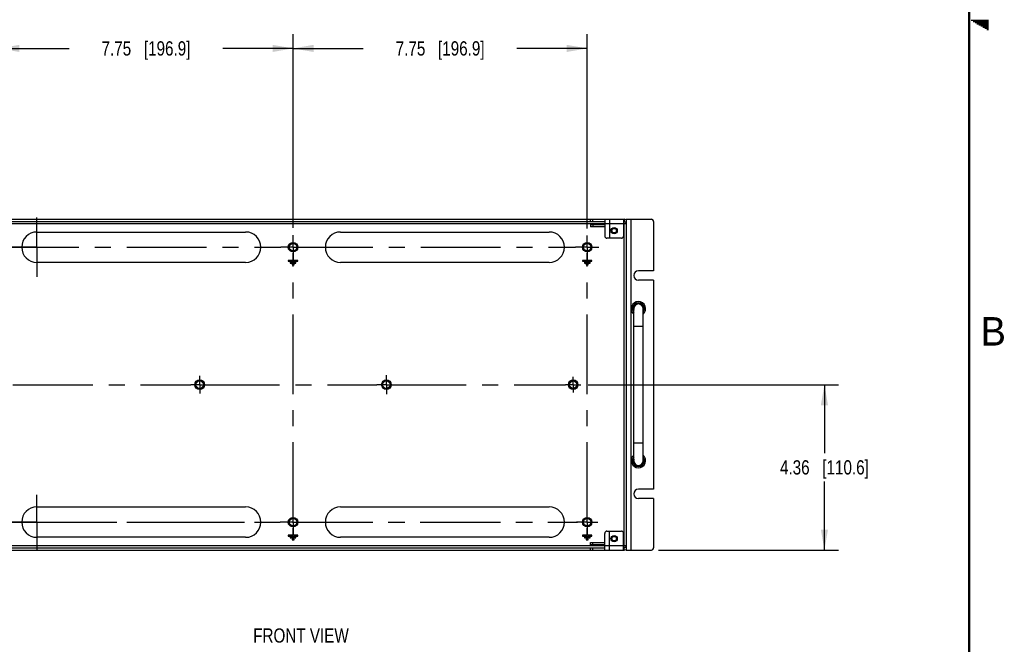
# Model space of a CAD drawing. Header units: inches. Extents: x 0 to 34, y 0 to 22.
# Tile 27 of 28: x 25.2 to 33.8, y 5.5 to 11. Entities that reach past the tile are written whole.
import ezdxf

# ---------------------------------------------------------------- set-up
doc = ezdxf.new("R2010")
doc.units = ezdxf.units.IN
doc.header["$LTSCALE"] = 1.87
doc.header["$MEASUREMENT"] = 0
doc.linetypes.add('CENTER', pattern=[0.6, 0.375, -0.075, 0.075, -0.075])
doc.layers.get('0').update_dxf_attribs({"linetype": 'CONTINUOUS'})
for name, color, linetype in [('02___PRT_ALL_AXES', 7, 'CONTINUOUS'), ('DEFAULT_1', 7, 'CENTER'), ('DETAIL', 7, 'CONTINUOUS'), ('DIMENSIONS', 7, 'CONTINUOUS')]:
    doc.layers.add(name, color=color, linetype=linetype)
doc.styles.get("Standard").update_dxf_attribs({"font": 'txt', "width": 0.8})
doc.styles.add('TEXTSTYLE_2', font='txt')
doc.dimstyles.new('DIMSTYLE_1', dxfattribs={"dimtxt": 0.125, "dimasz": 0.18, "dimexe": 0.125, "dimexo": 0.0625, "dimgap": 0.0625, "dimtad": 0, "dimtih": 1, "dimtoh": 1, "dimlfac": 3, "dimzin": 4, "dimdsep": 46, "dimtxsty": 'STANDARD', "dimblk": '_FILLED', "dimblk1": '_FILLED', "dimblk2": '_FILLED', "dimcen": 0.09, "dimazin": 1, "dimtp": 0.001, "dimtm": 0.001, "dimtfac": 1, "dimtofl": 0, "dimtmove": 0, "dimatfit": 3, "dimldrblk": '_FILLED', "dimfxl": 1, "dimtolj": 1, "dimtzin": 4, "dimarcsym": 0})

# ---------------------------------------------------------------- blocks, each defined once
blk = doc.blocks.new('_FILLED')
at = {"color": 0, "linetype": 'BYBLOCK'}
blk.add_solid([(0, 0), (-1, 0.174), (-1, -0.174)], dxfattribs=at)
blk = doc.blocks.new('*D7')
at = {"layer": 'DIMENSIONS', "color": 2, "linetype": 'CONTINUOUS'}
for p, q in [((30.1537, 7.7914), (32.3544, 7.7914)), ((32.2294, 7.7914), (32.2294, 7.1905)), ((32.2294, 6.3397), (32.2294, 6.9405)), ((30.7719, 6.3397), (32.3544, 6.3397))]:
    blk.add_line(p, q, dxfattribs=at)
at = {"layer": 'DIMENSIONS', "color": 2, "linetype": 'CONTINUOUS', "xscale": 0.18, "yscale": 0.18, "zscale": 0.18}
for p, rotation in [((32.2294, 7.7914), 90), ((32.2294, 6.3397), 270)]:
    blk.add_blockref('_FILLED', p, dxfattribs=dict(at, rotation=rotation))
at = {"layer": 'DIMENSIONS', "color": 2, "linetype": 'CONTINUOUS', "insert": (32.2294, 7.128), "char_height": 0.125, "width": 1.225, "attachment_point": 2, "line_spacing_factor": 0.9}
blk.add_mtext('4.36{\\ftxt.shx;\\W1.000000;\\H0.125000; }[110.6]', dxfattribs=at)
blk = doc.blocks.new('*D9')
at = {"layer": 'DIMENSIONS', "color": 2, "linetype": 'CONTINUOUS'}
for p, q in [((24.636, 9.3055), (24.636, 10.868)), ((24.9794, 9.1568), (24.9794, 10.868)), ((24.636, 10.743), (24.2827, 10.743)), ((24.9794, 10.743), (25.3394, 10.743))]:
    blk.add_line(p, q, dxfattribs=at)
at = {"layer": 'DIMENSIONS', "color": 2, "linetype": 'CONTINUOUS', "xscale": 0.18, "yscale": 0.18, "zscale": 0.18}
blk.add_blockref('_FILLED', (24.636, 10.743), dxfattribs=at)
at = {"layer": 'DIMENSIONS', "color": 2, "linetype": 'CONTINUOUS', "xscale": 0.18, "yscale": 0.18, "zscale": 0.18, "rotation": 180}
blk.add_blockref('_FILLED', (24.9794, 10.743), dxfattribs=at)
at = {"layer": 'DIMENSIONS', "color": 2, "linetype": 'CONTINUOUS', "insert": (24.2202, 10.8055), "char_height": 0.125, "width": 1.125, "attachment_point": 3, "line_spacing_factor": 0.9}
blk.add_mtext('1.03{\\ftxt.shx;\\W1.000000;\\H0.125000; }[26.2]', dxfattribs=at)
blk = doc.blocks.new('*D10')
at = {"layer": 'DIMENSIONS', "color": 2, "linetype": 'CONTINUOUS'}
for p, q in [((24.9794, 9.1568), (24.9794, 10.868)), ((27.5627, 9.1675), (27.5627, 10.868)), ((24.9794, 10.743), (25.596, 10.743)), ((27.5627, 10.743), (26.946, 10.743))]:
    blk.add_line(p, q, dxfattribs=at)
at = {"layer": 'DIMENSIONS', "color": 2, "linetype": 'CONTINUOUS', "xscale": 0.18, "yscale": 0.18, "zscale": 0.18, "rotation": 180}
blk.add_blockref('_FILLED', (24.9794, 10.743), dxfattribs=at)
at = {"layer": 'DIMENSIONS', "color": 2, "linetype": 'CONTINUOUS', "xscale": 0.18, "yscale": 0.18, "zscale": 0.18}
blk.add_blockref('_FILLED', (27.5627, 10.743), dxfattribs=at)
at = {"layer": 'DIMENSIONS', "color": 2, "linetype": 'CONTINUOUS', "insert": (26.271, 10.8055), "char_height": 0.125, "width": 1.225, "attachment_point": 2, "line_spacing_factor": 0.9}
blk.add_mtext('7.75{\\ftxt.shx;\\W1.000000;\\H0.125000; }[196.9]', dxfattribs=at)
blk = doc.blocks.new('*D11')
at = {"layer": 'DIMENSIONS', "color": 2, "linetype": 'CONTINUOUS'}
for p, q in [((27.5627, 9.1675), (27.5627, 10.868)), ((30.146, 9.1625), (30.146, 10.868)), ((27.5627, 10.743), (28.1794, 10.743)), ((30.146, 10.743), (29.5294, 10.743))]:
    blk.add_line(p, q, dxfattribs=at)
at = {"layer": 'DIMENSIONS', "color": 2, "linetype": 'CONTINUOUS', "xscale": 0.18, "yscale": 0.18, "zscale": 0.18, "rotation": 180}
blk.add_blockref('_FILLED', (27.5627, 10.743), dxfattribs=at)
at = {"layer": 'DIMENSIONS', "color": 2, "linetype": 'CONTINUOUS', "xscale": 0.18, "yscale": 0.18, "zscale": 0.18}
blk.add_blockref('_FILLED', (30.146, 10.743), dxfattribs=at)
at = {"layer": 'DIMENSIONS', "color": 2, "linetype": 'CONTINUOUS', "insert": (28.8544, 10.8055), "char_height": 0.125, "width": 1.225, "attachment_point": 2, "line_spacing_factor": 0.9}
blk.add_mtext('7.75{\\ftxt.shx;\\W1.000000;\\H0.125000; }[196.9]', dxfattribs=at)

msp = doc.modelspace()

# ---------------------------------------------------------------- linework, layer by layer
at = {"color": 2, "linetype": 'CONTINUOUS'}
for p, q in [((33.5173, 10.99), (33.6697, 10.99)), ((33.5347, 10.98), (33.6697, 10.98)), ((33.552, 10.97), (33.6697, 10.97)), ((33.5693, 10.96), (33.6697, 10.96)), ((33.5866, 10.95), (33.6697, 10.95)), ((33.6039, 10.94), (33.6697, 10.94)), ((33.6213, 10.93), (33.6697, 10.93)), ((33.6386, 10.92), (33.6697, 10.92)), ((33.6559, 10.91), (33.6697, 10.91))]:
    msp.add_line(p, q, dxfattribs=at)
at = {"color": 3, "linetype": 'CONTINUOUS'}
for p, q in [((24.656, 9.243), (30.4694, 9.243)), ((30.176, 9.1963), (30.2994, 9.1963)), ((30.2994, 9.243), (30.2994, 9.0964)), ((30.466, 9.203), (30.2994, 9.203)), ((30.3427, 9.243), (30.3427, 9.0764)), ((30.466, 9.243), (30.466, 9.0964)), ((30.446, 9.0764), (30.3194, 9.0764)), ((30.2994, 6.3397), (30.2994, 6.4864)), ((30.3194, 6.5064), (30.446, 6.5064)), ((30.3427, 6.3397), (30.3427, 6.5064)), ((30.466, 6.3397), (30.466, 6.4864)), ((24.656, 6.3397), (30.4694, 6.3397)), ((30.2994, 6.3865), (30.176, 6.3865)), ((30.2994, 6.3797), (30.466, 6.3797))]:
    msp.add_line(p, q, dxfattribs=at)
at = {"color": 7, "linetype": 'CONTINUOUS'}
for p, q in [((24.826, 9.223), (30.2994, 9.223)), ((30.2994, 9.203), (24.826, 9.203)), ((30.176, 9.223), (30.176, 9.243)), ((30.176, 9.1963), (30.176, 9.1763)), ((30.2994, 9.1763), (30.176, 9.1763)), ((30.196, 9.223), (30.196, 9.243)), ((30.196, 9.1963), (30.196, 9.1763)), ((30.4694, 9.223), (30.466, 9.223)), ((30.4894, 9.203), (30.466, 9.203)), ((30.4694, 9.243), (30.4694, 9.223)), ((30.4694, 6.3614), (30.4694, 9.223)), ((30.4717, 9.243), (30.4705, 9.223)), ((30.4894, 9.243), (30.7094, 9.243)), ((30.4894, 9.243), (30.4894, 6.3397)), ((30.5294, 9.243), (30.5294, 6.3397)), ((30.7294, 9.223), (30.7294, 8.7914)), ((27.5594, 8.946), (27.5594, 8.8827)), ((27.566, 8.946), (27.5594, 8.946)), ((27.566, 8.8827), (27.566, 8.946)), ((30.1494, 8.946), (30.1427, 8.946)), ((30.1427, 8.946), (30.1427, 8.8827)), ((30.1494, 8.8827), (30.1494, 8.946)), ((27.521, 8.8827), (27.521, 8.876)), ((27.5594, 8.8827), (27.521, 8.8827)), ((27.521, 8.876), (27.6044, 8.876)), ((27.5377, 8.866), (27.5377, 8.8594)), ((27.5877, 8.866), (27.5377, 8.866)), ((27.5377, 8.8594), (27.5877, 8.8594)), ((27.5544, 8.8494), (27.5544, 8.8427)), ((27.5544, 8.8494), (27.571, 8.8494)), ((27.5544, 8.8427), (27.571, 8.8427)), ((27.6044, 8.8827), (27.566, 8.8827)), ((27.571, 8.8427), (27.571, 8.8494)), ((27.5877, 8.8594), (27.5877, 8.866)), ((27.6044, 8.876), (27.6044, 8.8827)), ((30.1427, 8.8827), (30.1044, 8.8827)), ((30.1044, 8.8827), (30.1044, 8.876)), ((30.1044, 8.876), (30.1877, 8.876)), ((30.171, 8.866), (30.121, 8.866)), ((30.121, 8.866), (30.121, 8.8594)), ((30.121, 8.8594), (30.171, 8.8594)), ((30.1377, 8.8494), (30.1544, 8.8494)), ((30.1377, 8.8494), (30.1377, 8.8427)), ((30.1377, 8.8427), (30.1544, 8.8427)), ((30.1877, 8.8827), (30.1494, 8.8827)), ((30.1544, 8.8427), (30.1544, 8.8494)), ((30.171, 8.8594), (30.171, 8.866)), ((30.1877, 8.876), (30.1877, 8.8827)), ((30.7294, 8.7914), (30.596, 8.7914)), ((30.7294, 8.708), (30.596, 8.708)), ((30.7294, 8.708), (30.7294, 6.8747)), ((30.5544, 7.1247), (30.5544, 8.458)), ((30.6377, 7.1247), (30.6377, 8.458)), ((30.6377, 8.3017), (30.5544, 8.3017)), ((30.5544, 7.281), (30.6377, 7.281)), ((30.7294, 6.8747), (30.596, 6.8747)), ((30.7294, 6.7914), (30.596, 6.7914)), ((30.7294, 6.7914), (30.7294, 6.3597)), ((27.566, 6.5327), (27.5594, 6.5327)), ((27.5594, 6.5327), (27.5594, 6.4694)), ((27.566, 6.4694), (27.566, 6.5327)), ((30.1494, 6.5327), (30.1427, 6.5327)), ((30.1427, 6.5327), (30.1427, 6.4694)), ((30.1494, 6.4694), (30.1494, 6.5327)), ((27.5594, 6.4694), (27.521, 6.4694)), ((27.521, 6.4694), (27.521, 6.4627)), ((27.521, 6.4627), (27.6044, 6.4627)), ((27.5877, 6.4527), (27.5377, 6.4527)), ((27.5377, 6.4527), (27.5377, 6.446)), ((27.5377, 6.446), (27.5877, 6.446)), ((27.5544, 6.436), (27.571, 6.436)), ((27.5544, 6.436), (27.5544, 6.4294)), ((27.5544, 6.4294), (27.571, 6.4294)), ((27.6044, 6.4694), (27.566, 6.4694)), ((27.571, 6.4294), (27.571, 6.436)), ((27.5877, 6.446), (27.5877, 6.4527)), ((27.6044, 6.4627), (27.6044, 6.4694)), ((30.1427, 6.4694), (30.1044, 6.4694)), ((30.1044, 6.4694), (30.1044, 6.4627)), ((30.1044, 6.4627), (30.1877, 6.4627)), ((30.171, 6.4527), (30.121, 6.4527)), ((30.121, 6.4527), (30.121, 6.446)), ((30.121, 6.446), (30.171, 6.446)), ((30.1377, 6.436), (30.1544, 6.436)), ((30.1377, 6.436), (30.1377, 6.4294)), ((30.1377, 6.4294), (30.1544, 6.4294)), ((30.1877, 6.4694), (30.1494, 6.4694)), ((30.1544, 6.4294), (30.1544, 6.436)), ((30.171, 6.446), (30.171, 6.4527)), ((30.176, 6.4065), (30.2994, 6.4065)), ((30.176, 6.3865), (30.176, 6.4065)), ((30.1877, 6.4627), (30.1877, 6.4694)), ((30.196, 6.3865), (30.196, 6.4065)), ((24.826, 6.3797), (30.2994, 6.3797)), ((24.826, 6.3597), (30.2994, 6.3597)), ((30.176, 6.3397), (30.176, 6.3597)), ((30.196, 6.3397), (30.196, 6.3597)), ((30.466, 6.3797), (30.4894, 6.3797)), ((30.4694, 6.3597), (30.466, 6.3597)), ((30.4694, 6.3397), (30.4694, 6.3597)), ((30.4717, 6.3398), (30.4705, 6.3597)), ((30.4894, 6.3397), (30.7094, 6.3397))]:
    msp.add_line(p, q, dxfattribs=at)
at = {"color": 7, "linetype": 'CONTINUOUS', "const_width": 0.02}
msp.add_lwpolyline([(33.5, 0.5), (33.5, 21.5)], dxfattribs=at)
at = {"color": 7, "linetype": 'CONTINUOUS'}
for centre, radius in [((30.3827, 9.143), 0.0197), ((27.5627, 8.998), 0.0328), ((30.146, 8.998), 0.0328), ((26.7424, 7.7914), 0.0328), ((28.3827, 7.7914), 0.0328), ((30.023, 7.7914), 0.0328), ((27.5627, 6.5847), 0.0328), ((30.146, 6.5847), 0.0328), ((30.3827, 6.4397), 0.0197)]:
    msp.add_circle(centre, radius, dxfattribs=at)
at = {"color": 3, "linetype": 'CONTINUOUS'}
for centre, radius, start, end in [((30.4694, 9.203), 0.04, 59.75458, 90), ((30.3194, 9.0964), 0.02, 180, 270), ((30.446, 9.0964), 0.02, 270, 360), ((30.3194, 6.4864), 0.02, 90, 180), ((30.446, 6.4864), 0.02, 0, 90), ((30.4694, 6.3797), 0.04, 270, 300.24542)]:
    msp.add_arc(centre, radius, start, end, dxfattribs=at)
at = {"color": 7, "linetype": 'CONTINUOUS'}
for centre, radius, start, end in [((30.4694, 9.203), 0.02, 0, 90), ((30.7094, 9.223), 0.02, 0, 90), ((30.596, 8.7497), 0.0417, 90, 270), ((30.596, 8.458), 0.0625, 311.86719, 228.13281), ((30.596, 8.458), 0.0522, 323.13688, 216.86312), ((30.596, 8.458), 0.0433, 344.29476, 195.70524), ((30.596, 8.458), 0.0417, 0, 180), ((30.596, 7.1247), 0.0625, 131.86719, 48.13281), ((30.596, 7.1247), 0.0522, 143.13688, 36.86312), ((30.596, 7.1247), 0.0433, 164.29476, 15.70524), ((30.596, 7.1247), 0.0417, 180, 360), ((30.596, 6.833), 0.0417, 90, 270), ((30.4694, 6.3797), 0.02, 270, 360), ((30.7094, 6.3597), 0.02, 270, 360)]:
    msp.add_arc(centre, radius, start, end, dxfattribs=at)
at = {"layer": '02___PRT_ALL_AXES', "color": 7, "linetype": 'CENTER'}
for p, q in [((25.3127, 8.998), (25.3127, 9.2582)), ((25.3127, 8.998), (25.0525, 8.998)), ((25.3127, 8.998), (25.3127, 8.7378)), ((25.3127, 8.998), (25.5729, 8.998)), ((25.3127, 6.5847), (25.3127, 6.8245)), ((25.3127, 6.5847), (25.0729, 6.5847)), ((25.3127, 6.5847), (25.3127, 6.3449)), ((25.3127, 6.5847), (30.0616, 6.5847))]:
    msp.add_line(p, q, dxfattribs=at)
at = {"layer": '02___PRT_ALL_AXES', "color": 7, "linetype": 'CONTINUOUS'}
for p, q in [((25.3127, 9.1314), (27.146, 9.1314)), ((27.9794, 9.1314), (29.8127, 9.1314)), ((27.146, 8.8647), (25.3127, 8.8647)), ((29.8127, 8.8647), (27.9794, 8.8647)), ((25.3127, 6.718), (27.146, 6.718)), ((27.9794, 6.718), (29.8127, 6.718)), ((27.146, 6.4514), (25.3127, 6.4514)), ((29.8127, 6.4514), (27.9794, 6.4514))]:
    msp.add_line(p, q, dxfattribs=at)
at = {"layer": '02___PRT_ALL_AXES', "color": 3, "linetype": 'CONTINUOUS'}
for centre in [(30.3827, 9.143), (30.3827, 6.4397)]:
    msp.add_circle(centre, 0.0277, dxfattribs=at)
at = {"layer": '02___PRT_ALL_AXES', "color": 7, "linetype": 'CONTINUOUS'}
for centre in [(27.5627, 8.998), (30.146, 8.998), (26.7424, 7.7914), (28.3827, 7.7914), (30.023, 7.7914), (27.5627, 6.5847), (30.146, 6.5847)]:
    msp.add_circle(centre, 0.042, dxfattribs=at)
for centre, start, end in [((25.3127, 8.998), 90, 270), ((27.146, 8.998), 270, 90), ((27.9794, 8.998), 90, 270), ((29.8127, 8.998), 270, 90), ((25.3127, 6.5847), 90, 270), ((27.146, 6.5847), 270, 90), ((27.9794, 6.5847), 90, 270), ((29.8127, 6.5847), 270, 90)]:
    msp.add_arc(centre, 0.1333, start, end, dxfattribs=at)
at = {"layer": 'DEFAULT_1', "color": 7, "linetype": 'CENTER'}
for p, q in [((27.5627, 8.998), (27.5627, 9.105)), ((30.146, 8.998), (30.146, 9.1)), ((24.9794, 8.998), (27.4557, 8.998)), ((27.5627, 8.998), (27.4557, 8.998)), ((27.5627, 8.998), (27.5627, 8.891)), ((27.5627, 8.998), (30.0441, 8.998)), ((30.146, 8.998), (30.0441, 8.998)), ((30.146, 8.998), (30.248, 8.998)), ((30.146, 8.998), (30.146, 8.8961)), ((27.5627, 6.5847), (27.5627, 8.891)), ((30.146, 6.5847), (30.146, 8.8756)), ((26.7424, 7.7914), (26.7424, 7.8697)), ((28.3827, 7.7914), (28.3827, 7.8757)), ((25.102, 7.7914), (26.664, 7.7914)), ((26.7424, 7.7914), (26.664, 7.7914)), ((26.7424, 7.7914), (26.7424, 7.713)), ((26.7424, 7.7914), (28.2984, 7.7914)), ((28.3827, 7.7914), (28.2984, 7.7914)), ((28.3827, 7.7914), (29.9549, 7.7914)), ((28.3827, 7.7914), (28.3827, 7.7071)), ((30.023, 7.7914), (29.9549, 7.7914)), ((30.023, 7.7914), (30.023, 7.8595)), ((30.023, 7.7914), (30.0912, 7.7914)), ((30.023, 7.7914), (30.023, 7.7232)), ((24.9794, 6.5847), (27.4488, 6.5847)), ((27.5627, 6.5847), (27.4488, 6.5847)), ((27.5627, 6.5847), (29.9825, 6.5847)), ((27.5627, 6.5847), (27.5627, 6.4708)), ((30.146, 6.5847), (30.052, 6.5847)), ((30.146, 6.5847), (30.2401, 6.5847)), ((30.146, 6.5847), (30.146, 6.4907))]:
    msp.add_line(p, q, dxfattribs=at)

# ---------------------------------------------------------------- texts
at = {"color": 2, "linetype": 'CONTINUOUS', "insert": (33.6006, 8.3845), "char_height": 0.25, "width": 0.25, "attachment_point": 1, "line_spacing_factor": 0.9, "style": 'TEXTSTYLE_2'}
msp.add_mtext('B', dxfattribs=at)
at = {"layer": 'DETAIL', "color": 2, "linetype": 'CONTINUOUS', "insert": (27.6321, 5.6522), "char_height": 0.125, "width": 1, "attachment_point": 2, "line_spacing_factor": 0.9}
msp.add_mtext('FRONT VIEW', dxfattribs=at)

# ---------------------------------------------------------------- dimensions: what is measured, and where the dimension line sits
at = {"layer": 'DIMENSIONS', "color": 2, "linetype": 'CONTINUOUS'}
for base, p1, p2, picture, middle in [((24.9794, 10.743), (24.636, 9.243), (24.9794, 9.0943), '*D9', (23.6577, 10.743)), ((27.5627, 10.743), (24.9794, 9.0943), (27.5627, 9.105), '*D10', (26.271, 10.743)), ((30.146, 10.743), (27.5627, 9.105), (30.146, 9.1), '*D11', (28.8544, 10.743))]:
    dim = msp.add_linear_dim(base=base, p1=p1, p2=p2, dimstyle='DIMSTYLE_1', dxfattribs=at)
    dim.commit()
    dim.dimension.update_dxf_attribs({"geometry": picture, "text_midpoint": middle, "dimtype": 160})
dim = msp.add_linear_dim(base=(32.2294, 7.7914), p1=(30.7094, 6.3397), p2=(30.0912, 7.7914), angle=90, dimstyle='DIMSTYLE_1', dxfattribs=at)
dim.commit()
dim.dimension.update_dxf_attribs({"geometry": '*D7', "text_midpoint": (32.2294, 7.0655), "dimtype": 160})

doc.saveas('drawing.dxf')
